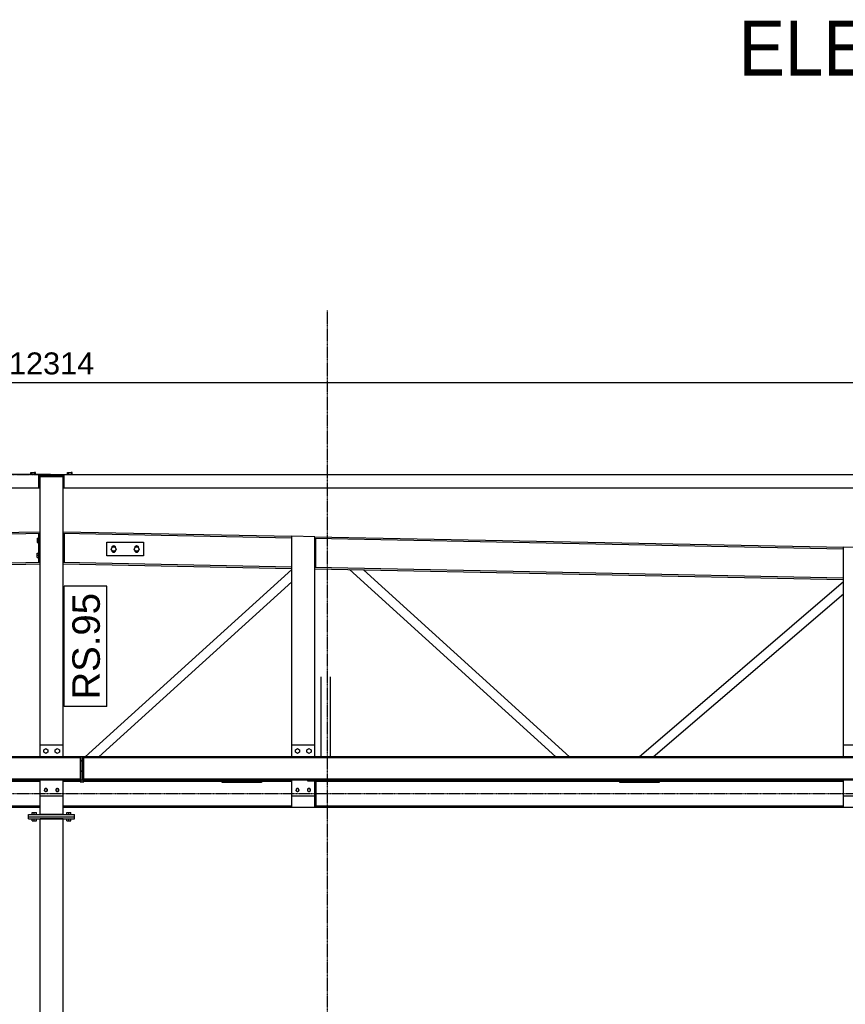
# Model space of a CAD drawing. Header units: millimetres. Extents: x -288865 to 11255, y 102926 to 380857.
# Tile 103 of 142: x -156401 to -152810, y 290745 to 295031. Entities that reach past the tile are written whole.
import ezdxf

# ---------------------------------------------------------------- set-up
doc = ezdxf.new("R2010")
doc.units = ezdxf.units.MM
doc.header["$MEASUREMENT"] = 0
doc.set_wipeout_variables(frame=1)
doc.linetypes.add('DXK_LINE_DOT3', pattern=[5.918699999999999, 2.979, -0.9799, 0.9799, -0.9799])
for name, color, linetype in [('TS_FORMATKA', 7, 'Continuous'), ('TS_INNE_OBIEKTY', 7, 'Continuous'), ('TS_LINIE_WIDOCZNE', 7, 'Continuous'), ('TS_OPISY', 7, 'Continuous'), ('TS_OPISY_LINIE', 7, 'Continuous'), ('TS_OPISY_RAMKA', 7, 'Continuous'), ('TS_WYMIARY', 7, 'Continuous'), ('TS_WYMIARY_TEKST', 7, 'Continuous'), ('TS_WYPELNIENIE', 7, 'Continuous')]:
    doc.layers.add(name, color=color, linetype=linetype)
doc.styles.add('ARIAL', font='arial.ttf')

# ---------------------------------------------------------------- blocks, each defined once
blk = doc.blocks.new('Part-65896048-1318 - 1293')
at = {"layer": 'TS_LINIE_WIDOCZNE', "color": 1, "linetype": 'Continuous'}
for p, q in [((57241.18471516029, 3264.699999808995), (57235.18471516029, 3264.699999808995)), ((57241.18471516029, 3157.702288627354), (57241.18471516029, 3264.699999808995)), ((57235.18471516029, 3157.702288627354), (57241.18471516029, 3157.702288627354))]:
    blk.add_line(p, q, dxfattribs=at)
blk = doc.blocks.new('Part-65896048-1323 - 1293')
at = {"layer": 'TS_LINIE_WIDOCZNE', "color": 1, "linetype": 'Continuous'}
for p, q in [((56330.72463698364, 4304.935663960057), (56490.72463698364, 4304.935663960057)), ((56330.72463698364, 4244.937952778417), (56330.72463698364, 4304.935663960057)), ((56490.72463698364, 4304.935663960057), (56490.72463698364, 4244.937952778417)), ((56490.72463698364, 4244.937952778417), (56330.72463698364, 4244.937952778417))]:
    blk.add_line(p, q, dxfattribs=at)
blk = doc.blocks.new('Bolt-65896048-1696 - 1293')
at = {"layer": 'TS_INNE_OBIEKTY', "color": 1, "linetype": 'Continuous'}
for centre, radius, start, end in [((57160.1864156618, 3225.999988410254), 6.999999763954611, 18.00000939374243, 198.0000093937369), ((57160.1864156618, 3225.999988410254), 6.99999976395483, 198.0000093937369, 18.00000939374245), ((57160.1864156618, 3225.999988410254), 5.999999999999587, 90.00000876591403, 270.0000087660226), ((57160.1864156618, 3225.999988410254), 5.999999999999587, 270.0000087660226, 90.00000876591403), ((57210.18641379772, 3225.999996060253), 6.99999976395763, 18.00000939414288, 198.0000093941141), ((57210.18641379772, 3225.999996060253), 6.999999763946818, 198.0000093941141, 18.0000093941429), ((57210.18641379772, 3225.999996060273), 6.000000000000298, 90.00000876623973, 270.0000087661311), ((57210.18641379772, 3225.999996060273), 6.000000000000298, 270.0000087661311, 90.00000876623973)]:
    blk.add_arc(centre, radius, start, end, dxfattribs=at)
blk = doc.blocks.new('Part-65896048-1330 - 1293')
at = {"layer": 'TS_LINIE_WIDOCZNE', "color": 1, "linetype": 'Continuous'}
for p, q in [((56833.21131790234, 3259.002742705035), (56833.21131790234, 3265.002742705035)), ((57003.21131790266, 3259.002742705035), (56833.21131790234, 3259.002742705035)), ((57003.09532544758, 3265.002742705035), (57003.21131790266, 3265.002742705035)), ((57003.21131790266, 3265.002742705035), (57003.21131790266, 3259.002742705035))]:
    blk.add_line(p, q, dxfattribs=at)
blk = doc.blocks.new('Part-65896048-1341 - 1293')
at = {"layer": 'TS_LINIE_WIDOCZNE', "color": 1, "linetype": 'Continuous'}
for p, q in [((56035.18467556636, 4341.49466096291), (56040.49532443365, 4341.49466096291)), ((56035.18467556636, 4217.496949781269), (56035.18467556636, 4341.49466096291)), ((56040.49532443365, 4217.496949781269), (56035.18467556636, 4217.496949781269))]:
    blk.add_line(p, q, dxfattribs=at)
blk = doc.blocks.new('Part-65896048-1343 - 1293')
at = {"layer": 'TS_LINIE_WIDOCZNE', "color": 1, "linetype": 'Continuous'}
for p, q in [((58563.03131790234, 3259.002742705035), (58563.03131790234, 3265.002742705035)), ((58733.03131790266, 3259.002742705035), (58563.03131790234, 3259.002742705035)), ((58732.91532544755, 3265.002742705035), (58733.03131790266, 3265.002742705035)), ((58733.03131790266, 3265.002742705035), (58733.03131790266, 3259.002742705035))]:
    blk.add_line(p, q, dxfattribs=at)
blk = doc.blocks.new('Part-65896048-1577 - 1293')
at = {"layer": 'TS_LINIE_WIDOCZNE', "color": 1, "linetype": 'Continuous'}
for p, q in [((57205.84532558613, 3265.016295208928), (57205.84532558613, 3271)), ((57375.84532558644, 3265.016295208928), (57205.84532558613, 3265.016295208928)), ((57375.84532558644, 3271), (57375.84532558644, 3265.016295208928))]:
    blk.add_line(p, q, dxfattribs=at)
blk = doc.blocks.new('Part-65896048-1372 - 1293')
at = {"layer": 'TS_WYPELNIENIE', "linetype": 'Continuous'}
h = blk.add_hatch(dxfattribs=at)
h.set_pattern_fill('', color=256, scale=10, style=0, pattern_type=0)
h.set_pattern_definition([(45, (56231.49534744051, 3371), (-22.45064030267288, 22.45064030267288), [])])
h.paths.add_polyline_path([(62010.49521911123, 3371), (56231.49534744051, 3371), (56231.49534744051, 3367), (62010.49521911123, 3367)])
h = blk.add_hatch(dxfattribs=at)
h.set_pattern_fill('', color=256, scale=10, style=0, pattern_type=0)
h.set_pattern_definition([(45, (56231.49534744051, 3275), (-22.45064030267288, 22.45064030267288), [])])
h.paths.add_polyline_path([(62010.49521911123, 3275), (56231.49534744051, 3275), (56231.49534744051, 3271), (62010.49521911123, 3271)])
at = {"layer": 'TS_INNE_OBIEKTY', "color": 1, "linetype": 'Continuous'}
for p, q in [((62010.49521911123, 3371), (56231.49534744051, 3371)), ((56231.49534744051, 3371), (56231.49534744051, 3367)), ((56231.49534744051, 3367), (62010.49521911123, 3367)), ((62010.49521911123, 3367), (62010.49521911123, 3371)), ((56231.49534744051, 3275), (62010.49521911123, 3275)), ((56231.49534744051, 3275), (56231.49534744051, 3271)), ((56231.49534744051, 3271), (62010.49521911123, 3271)), ((62010.49521911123, 3275), (62010.49521911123, 3271))]:
    blk.add_line(p, q, dxfattribs=at)
at = {"layer": 'TS_LINIE_WIDOCZNE', "color": 1, "linetype": 'Continuous'}
for p, q in [((56231.49534744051, 3371), (56231.49518318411, 3371)), ((56231.49534744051, 3367), (56231.49520510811, 3367)), ((62010.49521911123, 3371), (62010.49505468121, 3371)), ((62010.49507660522, 3367), (62010.49507660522, 3275)), ((62010.49521911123, 3367), (62010.49507660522, 3367)), ((56231.49534744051, 3271), (56231.49518318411, 3271)), ((56231.49534744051, 3275), (56231.49520510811, 3275)), ((62010.49521911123, 3271), (62010.49505468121, 3271)), ((62010.49507660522, 3275), (62010.49521911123, 3275))]:
    blk.add_line(p, q, dxfattribs=at)
blk = doc.blocks.new('Part-65896048-1389 - 1293')
at = {"layer": 'TS_LINIE_WIDOCZNE', "color": 1, "linetype": 'Continuous'}
for p, q in [((56040.49532443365, 3371), (56040.49532443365, 4589.99999956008)), ((56140.49532443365, 4589.99999956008), (56040.49532443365, 4589.99999956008)), ((56140.49532443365, 3421.000000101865), (56140.49532443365, 4589.99999956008)), ((56040.49532443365, 3119.99999968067), (56040.49532443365, 3271)), ((56140.49532443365, 3119.99999968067), (56140.49532443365, 3200.999984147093)), ((56140.49532443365, 3119.99999968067), (56040.49532443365, 3119.99999968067))]:
    blk.add_line(p, q, dxfattribs=at)
blk = doc.blocks.new('Part-65896048-1390 - 1293')
at = {"layer": 'TS_LINIE_WIDOCZNE', "color": 1, "linetype": 'Continuous'}
for p, q in [((55990.49536405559, 3110.000000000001), (55990.49536405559, 3120.000000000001)), ((55990.49536405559, 3120.000000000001), (56190.49536405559, 3120.000000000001)), ((55990.49536405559, 3110.000000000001), (56190.49536405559, 3110.000000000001)), ((56190.49536405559, 3110.000000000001), (56190.49536405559, 3120.000000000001))]:
    blk.add_line(p, q, dxfattribs=at)
blk = doc.blocks.new('Part-65896048-1391 - 1293')
at = {"layer": 'TS_LINIE_WIDOCZNE', "color": 1, "linetype": 'Continuous'}
for p, q in [((55990.49536405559, 3100.000000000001), (55990.49536405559, 3110.000000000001)), ((55990.49536405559, 3110.000000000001), (56190.49536405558, 3110.000000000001)), ((55990.49536405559, 3100.000000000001), (56190.49536405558, 3100.000000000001)), ((56190.49536405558, 3100.000000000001), (56190.49536405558, 3110.000000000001))]:
    blk.add_line(p, q, dxfattribs=at)
blk = doc.blocks.new('Part-65896048-1397 - 1293')
at = {"layer": 'TS_LINIE_WIDOCZNE', "color": 1, "linetype": 'Continuous'}
for p, q in [((56040.49532443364, -29.99999999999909), (56040.49532443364, 3100.000000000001)), ((56140.49532443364, 3100.000000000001), (56040.49532443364, 3100.000000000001)), ((56140.49532443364, -29.99999999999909), (56140.49532443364, 3100.000000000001)), ((56140.49532443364, -29.99999999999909), (56040.49532443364, -29.99999999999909))]:
    blk.add_line(p, q, dxfattribs=at)
blk = doc.blocks.new('Part-65896048-1543 - 1293')
at = {"layer": 'TS_LINIE_WIDOCZNE', "color": 1, "linetype": 'Continuous'}
for p, q in [((58646.36663402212, 3371), (59535.18532443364, 4133.162027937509)), ((58707.81550782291, 3371), (59535.18532443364, 4080.469618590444))]:
    blk.add_line(p, q, dxfattribs=at)
blk = doc.blocks.new('Part-65896048-1416 - 1293')
at = {"layer": 'TS_LINIE_WIDOCZNE', "color": 1, "linetype": 'Continuous'}
for p, q in [((57240.50471516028, 4319.894660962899), (57235.18532443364, 4319.894660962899)), ((57240.50471516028, 4195.896949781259), (57240.50471516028, 4319.894660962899)), ((57235.18532443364, 4195.896949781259), (57240.50471516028, 4195.896949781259))]:
    blk.add_line(p, q, dxfattribs=at)
blk = doc.blocks.new('Part-65896048-1419 - 1293')
at = {"layer": 'TS_LINIE_WIDOCZNE', "color": 1, "linetype": 'Continuous'}
for p, q in [((56146.49532443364, 4341.494660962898), (56140.49532443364, 4341.494660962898)), ((56146.49532443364, 4217.496949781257), (56146.49532443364, 4341.494660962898)), ((56140.49532443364, 4217.496949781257), (56146.49532443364, 4217.496949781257))]:
    blk.add_line(p, q, dxfattribs=at)
blk = doc.blocks.new('Bolt-65896048-1637 - 1293')
at = {"layer": 'TS_INNE_OBIEKTY', "color": 1, "linetype": 'Continuous'}
for centre, radius, start, end in [((56065.62251937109, 3225.999995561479), 6.999999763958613, 17.99999191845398, 197.9999919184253), ((56065.62251937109, 3225.999995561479), 6.999999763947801, 197.9999919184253, 17.99999191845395), ((56065.62251937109, 3225.999995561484), 6.000000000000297, 89.99999129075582, 269.9999912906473), ((56065.62251937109, 3225.999995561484), 5.999999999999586, 269.9999912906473, 89.99999129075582), ((56115.62251750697, 3225.999987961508), 6.999999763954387, 17.99999191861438, 197.9999919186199), ((56115.62251750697, 3225.999987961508), 6.999999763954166, 197.9999919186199, 17.99999191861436), ((56115.62251750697, 3225.999987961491), 6.000000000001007, 89.99999129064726, 269.9999912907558), ((56115.62251750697, 3225.999987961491), 6.000000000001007, 269.9999912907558, 89.99999129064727)]:
    blk.add_arc(centre, radius, start, end, dxfattribs=at)
blk = doc.blocks.new('Part-65896048-1547 - 1293')
at = {"layer": 'TS_LINIE_WIDOCZNE', "color": 1, "linetype": 'Continuous'}
for p, q in [((56237.05001092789, 3371), (57135.18532443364, 4186.057796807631)), ((56296.57138380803, 3371), (57135.18532443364, 4132.042150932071))]:
    blk.add_line(p, q, dxfattribs=at)
blk = doc.blocks.new('Part-65896048-1432 - 1293')
at = {"layer": 'TS_LINIE_WIDOCZNE', "color": 1, "linetype": 'Continuous'}
for p, q in [((56040.62470094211, 3420.999999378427), (56040.62251647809, 3420.999999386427)), ((56040.62251647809, 3371), (56040.62251647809, 3420.999999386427)), ((56140.62251274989, 3421.000000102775), (56040.62251647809, 3420.999999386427)), ((56140.62469721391, 3421.000000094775), (56140.62251274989, 3421.000000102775)), ((56140.62251621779, 3371), (56140.62251274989, 3421.000000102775)), ((56040.62251647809, 3200.999999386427), (56040.62251647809, 3271)), ((56140.62252800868, 3200.999984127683), (56140.6225231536, 3271)), ((56040.62470094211, 3200.999999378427), (56040.62251647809, 3200.999999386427)), ((56040.62251647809, 3200.999999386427), (56140.62252800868, 3200.999984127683)), ((56140.62471247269, 3200.999984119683), (56140.62252800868, 3200.999984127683))]:
    blk.add_line(p, q, dxfattribs=at)
blk = doc.blocks.new('Part-65896048-1555 - 1293')
at = {"layer": 'TS_LINIE_WIDOCZNE', "color": 1, "linetype": 'Continuous'}
for p, q in [((58562.91532544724, 3265.000000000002), (58562.91532544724, 3271.000000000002)), ((58732.91532544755, 3265.000000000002), (58562.91532544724, 3265.000000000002)), ((58732.91532544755, 3271.000000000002), (58732.91532544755, 3265.000000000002))]:
    blk.add_line(p, q, dxfattribs=at)
blk = doc.blocks.new('Part-65896048-1477 - 1293')
at = {"layer": 'TS_LINIE_WIDOCZNE', "color": 1, "linetype": 'Continuous'}
for p, q in [((56035.77610673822, 4590.096223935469), (56145.27856447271, 4590.096223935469)), ((56085.83693208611, 4596.096223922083), (56095.21773912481, 4596.096223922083))]:
    blk.add_line(p, q, dxfattribs=at)
blk = doc.blocks.new('Part-65896048-1479 - 1293')
at = {"layer": 'TS_WYPELNIENIE', "linetype": 'Continuous'}
h = blk.add_hatch(dxfattribs=at)
h.set_pattern_fill('', color=256, scale=10, style=0, pattern_type=0)
h.set_pattern_definition([(45, (56215.50078932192, 3371.000000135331), (-22.45064030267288, 22.45064030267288), [])])
h.paths.add_polyline_path([(56223.50078962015, 3371.000000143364), (56215.50078932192, 3371.000000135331), (56215.50078942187, 3270.99999676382), (56223.50078972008, 3270.999996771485)])
at = {"layer": 'TS_INNE_OBIEKTY', "color": 1, "linetype": 'Continuous'}
for p, q in [((56223.50078962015, 3371.000000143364), (56215.50078932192, 3371.000000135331)), ((56215.50078932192, 3371.000000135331), (56215.50078942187, 3270.99999676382)), ((56223.50078972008, 3270.999996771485), (56223.50078962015, 3371.000000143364)), ((56215.50078942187, 3270.99999676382), (56223.50078972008, 3270.999996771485))]:
    blk.add_line(p, q, dxfattribs=at)
blk = doc.blocks.new('Part-65896048-1480 - 1293')
at = {"layer": 'TS_WYPELNIENIE', "linetype": 'Continuous'}
h = blk.add_hatch(dxfattribs=at)
h.set_pattern_fill('', color=256, scale=10, style=0, pattern_type=0)
h.set_pattern_definition([(45, (56223.50078962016, 3371.000000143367), (-22.45064030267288, 22.45064030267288), [])])
h.paths.add_polyline_path([(56231.50078991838, 3371.000000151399), (56223.50078962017, 3371.000000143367), (56223.50078972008, 3270.999996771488), (56231.50079001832, 3270.999996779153)])
at = {"layer": 'TS_INNE_OBIEKTY', "color": 1, "linetype": 'Continuous'}
for p, q in [((56231.50078991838, 3371.000000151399), (56223.50078962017, 3371.000000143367)), ((56223.50078962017, 3371.000000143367), (56223.50078972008, 3270.999996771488)), ((56231.50079001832, 3270.999996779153), (56231.50078991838, 3371.000000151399)), ((56223.50078972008, 3270.999996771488), (56231.50079001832, 3270.999996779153))]:
    blk.add_line(p, q, dxfattribs=at)
blk = doc.blocks.new('Part-65896048-1481 - 1293')
at = {"layer": 'TS_LINIE_WIDOCZNE', "color": 1, "linetype": 'Continuous'}
for p, q in [((56215.52634831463, 3270.999996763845), (56215.5263483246, 3260.998787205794)), ((56215.5263483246, 3260.998787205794), (56223.52634802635, 3260.998786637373)), ((56223.52634802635, 3260.998786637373), (56223.52634801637, 3270.999996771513))]:
    blk.add_line(p, q, dxfattribs=at)
blk = doc.blocks.new('Part-65896048-1482 - 1293')
at = {"layer": 'TS_LINIE_WIDOCZNE', "color": 1, "linetype": 'Continuous'}
for p, q in [((56223.52634802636, 3260.998787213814), (56223.52634801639, 3270.999996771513)), ((56223.52634802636, 3260.998787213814), (56231.52634772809, 3260.998786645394)), ((56231.52634772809, 3260.998786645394), (56231.52634771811, 3271)), ((56231.52634772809, 3261.002599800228), (56231.57003701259, 3261.002599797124)), ((56231.52634772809, 3260.998786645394), (56231.57003701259, 3261.002599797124)), ((56231.57003701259, 3261.002599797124), (56231.5700370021, 3271))]:
    blk.add_line(p, q, dxfattribs=at)
blk = doc.blocks.new('Part-65896048-1487 - 1293')
at = {"layer": 'TS_WYPELNIENIE', "linetype": 'Continuous'}
h = blk.add_hatch(dxfattribs=at)
h.set_pattern_fill('', color=256, scale=10, style=0, pattern_type=0)
h.set_pattern_definition([(45, (50170.4954873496, 3371), (-22.45064030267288, 22.45064030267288), [])])
h.paths.add_polyline_path([(56215.50886703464, 3371), (50170.4954873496, 3371), (50170.4954873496, 3367), (56215.50886703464, 3367)])
h = blk.add_hatch(dxfattribs=at)
h.set_pattern_fill('', color=256, scale=10, style=0, pattern_type=0)
h.set_pattern_definition([(45, (50170.4954873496, 3275), (-22.45064030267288, 22.45064030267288), [])])
h.paths.add_polyline_path([(56215.50886703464, 3275), (50170.4954873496, 3275), (50170.4954873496, 3271), (56215.50886703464, 3271)])
at = {"layer": 'TS_INNE_OBIEKTY', "color": 1, "linetype": 'Continuous'}
for p, q in [((56215.50886703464, 3371), (50170.4954873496, 3371)), ((50170.4954873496, 3371), (50170.4954873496, 3367)), ((50170.4954873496, 3367), (56215.50886703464, 3367)), ((56215.50886703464, 3367), (56215.50886703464, 3371)), ((50170.4954873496, 3275), (56215.50886703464, 3275)), ((50170.4954873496, 3275), (50170.4954873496, 3271)), ((50170.4954873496, 3271), (56215.50886703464, 3271)), ((56215.50886703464, 3275), (56215.50886703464, 3271))]:
    blk.add_line(p, q, dxfattribs=at)
at = {"layer": 'TS_LINIE_WIDOCZNE', "color": 1, "linetype": 'Continuous'}
for p, q in [((50170.4954873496, 3371), (50170.49533045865, 3371)), ((50170.49535141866, 3275), (50170.49535141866, 3367)), ((50170.49535141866, 3367), (50170.4954873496, 3367)), ((56215.50886703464, 3371), (56215.50870997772, 3371)), ((56215.50886703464, 3367), (56215.5087309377, 3367)), ((50170.4954873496, 3271), (50170.49533045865, 3271)), ((50170.4954873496, 3275), (50170.49535141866, 3275)), ((56215.50886703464, 3271), (56215.50870997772, 3271)), ((56215.50886703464, 3275), (56215.5087309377, 3275))]:
    blk.add_line(p, q, dxfattribs=at)
blk = doc.blocks.new('Part-65896048-1489 - 1293')
at = {"layer": 'TS_LINIE_WIDOCZNE', "color": 1, "linetype": 'Continuous'}
for p, q in [((51345.50078402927, 4600), (50162.55614805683, 4600)), ((50162.55614805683, 4600), (50162.55614805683, 4540)), ((51235.50078402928, 4540), (51235.50078402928, 4600)), ((51235.50078402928, 4596), (51345.50078402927, 4596)), ((56085.83693208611, 4600), (51345.50078402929, 4600)), ((51345.50078402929, 4540), (51345.50078402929, 4600)), ((56035.77610673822, 4540), (56035.77610673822, 4600)), ((56035.77610673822, 4596), (56085.83693208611, 4596)), ((56085.83693208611, 4596), (56085.83693208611, 4600)), ((56085.83693208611, 4589.99999956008), (56085.83693208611, 4590.096223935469)), ((51240.50467556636, 4540), (50162.55614805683, 4540)), ((56040.49532443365, 4540), (51340.50467556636, 4540))]:
    blk.add_line(p, q, dxfattribs=at)
blk = doc.blocks.new('Part-65896048-1490 - 1293')
at = {"layer": 'TS_LINIE_WIDOCZNE', "color": 1, "linetype": 'Continuous'}
for p, q in [((56095.21773912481, 4600), (60835.55388718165, 4600)), ((56095.21773912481, 4600), (56095.21773912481, 4596)), ((56095.21773912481, 4596), (56145.27856447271, 4596)), ((56095.21773912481, 4589.99999956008), (56095.21773912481, 4590.096223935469)), ((56145.27856447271, 4540), (56145.27856447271, 4600)), ((60835.55388718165, 4600), (62018.4985231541, 4600)), ((60835.55388718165, 4540), (60835.55388718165, 4600)), ((60835.55388718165, 4596), (60945.55388718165, 4596)), ((60945.55388718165, 4540), (60945.55388718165, 4600)), ((62018.4985231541, 4540), (62018.4985231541, 4600)), ((60840.49532443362, 4540), (56140.49532443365, 4540)), ((62018.4985231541, 4540), (60940.49532443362, 4540))]:
    blk.add_line(p, q, dxfattribs=at)
blk = doc.blocks.new('Bolt-65896048-1611 - 1293')
at = {"layer": 'TS_INNE_OBIEKTY', "color": 1, "linetype": 'Continuous'}
for p, q in [((56006.49536405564, 3120.000000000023), (56006.49536405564, 3127.920000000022)), ((56006.49536405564, 3127.920000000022), (56024.49536405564, 3127.920000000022)), ((56006.49536405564, 3092.080000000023), (56006.49536405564, 3100.000000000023)), ((56006.49536405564, 3092.080000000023), (56024.49536405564, 3092.080000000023)), ((56015.49536405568, 3120.000000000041), (56015.49536405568, 3127.920000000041)), ((56015.49536405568, 3092.080000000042), (56015.49536405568, 3100.000000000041)), ((56024.49536405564, 3120.000000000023), (56024.49536405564, 3127.920000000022)), ((56024.49536405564, 3092.080000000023), (56024.49536405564, 3100.000000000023)), ((56156.49536405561, 3120), (56156.49536405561, 3127.92)), ((56156.49536405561, 3127.92), (56174.49536405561, 3127.92)), ((56156.49536405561, 3092.08), (56156.49536405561, 3100)), ((56156.49536405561, 3092.08), (56174.49536405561, 3092.08)), ((56165.49536405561, 3120), (56165.49536405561, 3127.92)), ((56165.49536405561, 3092.08), (56165.49536405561, 3100)), ((56174.49536405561, 3120), (56174.49536405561, 3127.92)), ((56174.49536405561, 3092.08), (56174.49536405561, 3100))]:
    blk.add_line(p, q, dxfattribs=at)
blk = doc.blocks.new('Part-65896048-1503 - 1293')
at = {"layer": 'TS_LINIE_WIDOCZNE', "color": 1, "linetype": 'Continuous'}
for p, q in [((57135.18642039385, 3421.000000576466), (57135.18423592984, 3421.000000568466)), ((57135.18641692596, 3371), (57135.18642039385, 3421.000000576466)), ((57235.18641666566, 3420.999999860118), (57135.18642039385, 3421.000000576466)), ((57235.18641666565, 3371), (57235.18641666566, 3420.999999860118)), ((57135.18640513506, 3200.999984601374), (57135.18640999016, 3271)), ((57235.18641666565, 3200.999999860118), (57235.18641666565, 3265.016295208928)), ((57135.18422067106, 3200.999984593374), (57235.18641666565, 3200.999999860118))]:
    blk.add_line(p, q, dxfattribs=at)
blk = doc.blocks.new('Part-65896048-1510 - 1293')
at = {"layer": 'TS_LINIE_WIDOCZNE', "color": 1, "linetype": 'Continuous'}
for p, q in [((56833.09532544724, 3265.000000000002), (56833.09532544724, 3271.000000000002)), ((57003.09532544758, 3265.000000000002), (56833.09532544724, 3265.000000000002)), ((57003.09532544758, 3271.000000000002), (57003.09532544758, 3265.000000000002))]:
    blk.add_line(p, q, dxfattribs=at)
blk = doc.blocks.new('Part-65896048-1605 - 1293')
at = {"layer": 'TS_LINIE_WIDOCZNE', "color": 1, "linetype": 'Continuous'}
for p, q in [((59635.18532443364, 4280.461090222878), (59535.18532443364, 4282.461090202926)), ((59535.18532443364, 3421.000000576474), (59535.18532443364, 4282.461090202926)), ((59635.18532443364, 3420.999999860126), (59635.18532443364, 4280.461090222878)), ((59535.18532443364, 3150.99999968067), (59535.18532443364, 3200.999984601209)), ((59635.18532443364, 3150.99999968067), (59635.18532443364, 3200.999999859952)), ((59535.18532443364, 3150.99999968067), (59635.18532443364, 3150.99999968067))]:
    blk.add_line(p, q, dxfattribs=at)
blk = doc.blocks.new('Part-65896048-1531 - 1293')
at = {"layer": 'TS_LINIE_WIDOCZNE', "color": 1, "linetype": 'Continuous'}
for p, q in [((55046.49466435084, 3264.699999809), (56040.49532443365, 3264.699999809)), ((56140.6235971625, 3264.699999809), (56215.52634832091, 3264.699999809)), ((56231.52634772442, 3264.699999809), (56833.21131790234, 3264.699999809)), ((57003.21131790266, 3264.699999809), (57135.18640955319, 3264.699999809)), ((57241.18471516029, 3264.699999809), (58563.03131790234, 3264.699999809)), ((58733.03131790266, 3264.699999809), (59535.18640955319, 3264.699999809)), ((55046.49467498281, 3157.300000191), (56040.49532443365, 3157.300000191)), ((55046.49467560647, 3151), (56040.49532443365, 3151)), ((56140.62360643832, 3157.300000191), (57135.18532443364, 3157.300000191)), ((56140.62360698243, 3151), (57135.18532443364, 3151)), ((57235.18533586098, 3157.300000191), (59535.18532443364, 3157.300000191)), ((57235.18533592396, 3151), (59535.18532443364, 3151))]:
    blk.add_line(p, q, dxfattribs=at)
blk = doc.blocks.new('Part-65896048-1532 - 1293')
at = {"layer": 'TS_LINIE_WIDOCZNE', "color": 1, "linetype": 'Continuous'}
for p, q in [((56140.49532443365, 4350.362888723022), (57135.18532443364, 4330.469088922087)), ((56140.49532443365, 4343.461508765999), (57135.18532443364, 4323.567708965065)), ((57235.18532443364, 4328.469088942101), (59535.18532443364, 4282.469089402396)), ((57235.18532443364, 4321.567708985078), (59535.18532443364, 4275.567709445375)), ((59635.18532443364, 4280.46908942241), (60840.49532443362, 4256.362889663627)), ((59635.18532443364, 4273.567709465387), (60840.49532443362, 4249.461509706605)), ((60940.49532443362, 4254.362889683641), (62102.49852315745, 4231.122825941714)), ((60940.49532443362, 4247.461509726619), (62102.49852315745, 4224.221445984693)), ((56140.49532443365, 4217.236271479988), (57135.18532443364, 4197.342471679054)), ((56140.49532443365, 4210.334891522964), (57135.18532443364, 4190.441091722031)), ((57235.18532443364, 4195.342471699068), (59535.18532443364, 4149.342472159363)), ((57235.18532443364, 4188.441091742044), (59535.18532443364, 4142.44109220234)), ((59635.18532443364, 4147.342472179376), (60840.49532443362, 4123.236272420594)), ((59635.18532443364, 4140.441092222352), (60840.49532443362, 4116.334892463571)), ((60940.49532443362, 4121.236272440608), (62102.49852315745, 4097.99620869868)), ((60940.49532443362, 4114.334892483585), (62102.49852315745, 4091.094828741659))]:
    blk.add_line(p, q, dxfattribs=at)
for centre, radius, start, end in [((62091.49231166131, 4213.120139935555), 5.999999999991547, 134.9999999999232, 314.9999999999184), ((62091.49231166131, 4213.120139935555), 5.999999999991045, 314.9999999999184, 134.9999999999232), ((62091.49231166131, 4109.120139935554), 5.999999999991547, 314.9999999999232, 134.9999999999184), ((62091.49231166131, 4109.120139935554), 5.999999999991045, 134.9999999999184, 314.9999999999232)]:
    blk.add_arc(centre, radius, start, end, dxfattribs=at)
blk = doc.blocks.new('Part-65896048-1533 - 1293')
at = {"layer": 'TS_LINIE_WIDOCZNE', "color": 1, "linetype": 'Continuous'}
for p, q in [((52646.49467556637, 4282.482876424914), (54946.49467556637, 4328.482875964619)), ((55046.49467556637, 4330.482875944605), (56040.49532443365, 4350.362888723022)), ((55046.49467556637, 4323.581495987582), (56040.49532443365, 4343.461508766)), ((52646.49467556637, 4275.581496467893), (54946.49467556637, 4321.581496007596)), ((50078.49212574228, 4231.122825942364), (51240.50467556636, 4254.363076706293)), ((50078.49212574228, 4224.221445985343), (51240.50467556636, 4247.461696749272)), ((51340.50467556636, 4256.36307668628), (52546.49467556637, 4280.482876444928)), ((51340.50467556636, 4249.46169672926), (52546.49467556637, 4273.581496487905)), ((55046.49467556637, 4197.356258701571), (56040.49532443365, 4217.236271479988)), ((55046.49467556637, 4190.454878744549), (56040.49532443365, 4210.334891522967)), ((52646.49467556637, 4149.35625918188), (54946.49467556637, 4195.356258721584)), ((52646.49467556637, 4142.454879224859), (54946.49467556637, 4188.454878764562)), ((50078.49212574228, 4097.99620869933), (51240.50467556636, 4121.236459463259)), ((50078.49212574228, 4091.094828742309), (51240.50467556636, 4114.335079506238)), ((51340.50467556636, 4123.236459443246), (52546.49467556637, 4147.356259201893)), ((51340.50467556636, 4116.335079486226), (52546.49467556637, 4140.454879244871))]:
    blk.add_line(p, q, dxfattribs=at)
for centre, radius, start, end in [((50089.50231166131, 4213.120139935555), 5.999999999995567, 135, 314.9999999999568), ((50089.50231166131, 4213.120139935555), 5.999999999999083, 314.9999999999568, 134.9999999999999), ((50089.50231166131, 4109.120139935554), 5.999999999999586, 314.9999999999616, 134.9999999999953), ((50089.50231166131, 4109.120139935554), 5.999999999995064, 134.9999999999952, 314.9999999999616)]:
    blk.add_arc(centre, radius, start, end, dxfattribs=at)
blk = doc.blocks.new('Part-65896048-1546 - 1293')
at = {"layer": 'TS_LINIE_WIDOCZNE', "color": 1, "linetype": 'Continuous'}
for p, q in [((57387.01787716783, 4185.404440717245), (58284.43323905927, 3371)), ((57447.8805767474, 4184.187186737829), (58343.95461193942, 3371))]:
    blk.add_line(p, q, dxfattribs=at)
blk = doc.blocks.new('Part-65896048-1550 - 1293')
at = {"layer": 'TS_LINIE_WIDOCZNE', "color": 1, "linetype": 'Continuous'}
for p, q in [((56140.62360870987, 3130.998881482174), (56140.62360266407, 3200.999984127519)), ((56140.49532443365, 3130.998881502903), (56140.62360870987, 3130.998881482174)), ((56140.62579317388, 3130.998881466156), (56140.62360870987, 3130.998881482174))]:
    blk.add_line(p, q, dxfattribs=at)
blk = doc.blocks.new('Part-65896048-1570 - 1293')
at = {"layer": 'TS_LINIE_WIDOCZNE', "color": 1, "linetype": 'Continuous'}
for p, q in [((57263.80224820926, 3371), (57263.80224820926, 3719.087917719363)), ((57303.80224820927, 3371), (57303.80224820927, 3719.087917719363))]:
    blk.add_line(p, q, dxfattribs=at)
blk = doc.blocks.new('Part-65896048-1604 - 1293')
at = {"layer": 'TS_LINIE_WIDOCZNE', "color": 1, "linetype": 'Continuous'}
for p, q in [((59535.18642039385, 3421.000000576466), (59535.18423592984, 3421.000000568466)), ((59535.18641692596, 3371), (59535.18642039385, 3421.000000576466)), ((59635.18641666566, 3420.999999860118), (59535.18642039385, 3421.000000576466)), ((59635.18641666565, 3371), (59635.18641666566, 3420.999999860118)), ((59535.18640513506, 3200.999984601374), (59535.18640999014, 3271)), ((59635.18641666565, 3200.999999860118), (59635.18641666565, 3265.016295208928)), ((59535.18422067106, 3200.999984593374), (59635.18641666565, 3200.999999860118))]:
    blk.add_line(p, q, dxfattribs=at)
blk = doc.blocks.new('Part-65896048-1606 - 1293')
at = {"layer": 'TS_LINIE_WIDOCZNE', "color": 1, "linetype": 'Continuous'}
for p, q in [((57235.18532443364, 4328.461089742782), (57135.18532443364, 4330.461089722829)), ((57135.18532443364, 3421.000000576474), (57135.18532443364, 4330.461089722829)), ((57235.18532443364, 3420.999999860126), (57235.18532443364, 4328.461089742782)), ((57135.18532443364, 3150.99999968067), (57135.18532443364, 3200.999984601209)), ((57235.18532443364, 3150.99999968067), (57235.18532443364, 3200.999999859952)), ((57135.18532443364, 3150.99999968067), (57235.18532443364, 3150.99999968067))]:
    blk.add_line(p, q, dxfattribs=at)
blk = doc.blocks.new('Bolt-65896048-1636 - 1293')
at = {"layer": 'TS_INNE_OBIEKTY', "color": 1, "linetype": 'Continuous'}
for p, q in [((56056.62035340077, 3401.196151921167), (56065.62035302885, 3406.392304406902)), ((56056.62035347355, 3390.803847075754), (56056.62035340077, 3401.196151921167)), ((56065.6203531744, 3385.607694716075), (56056.62035347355, 3390.803847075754)), ((56065.62035302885, 3406.392304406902), (56074.62035272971, 3401.196152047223)), ((56074.62035280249, 3390.80384720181), (56065.6203531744, 3385.607694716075)), ((56074.62035272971, 3401.196152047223), (56074.62035280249, 3390.80384720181)), ((56106.62035153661, 3401.196152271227), (56115.6203511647, 3406.392304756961)), ((56106.6203516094, 3390.803847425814), (56106.62035153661, 3401.196152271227)), ((56115.62035131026, 3385.607695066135), (56106.6203516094, 3390.803847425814)), ((56115.6203511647, 3406.392304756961), (56124.62035086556, 3401.196152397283)), ((56124.62035093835, 3390.80384755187), (56115.62035131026, 3385.607695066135)), ((56124.62035086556, 3401.196152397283), (56124.62035093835, 3390.80384755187))]:
    blk.add_line(p, q, dxfattribs=at)
blk = doc.blocks.new('Bolt-65896048-1673 - 1293')
at = {"layer": 'TS_INNE_OBIEKTY', "color": 1, "linetype": 'Continuous'}
for p, q in [((56000.10302838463, 4607.915992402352), (56005.29918080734, 4607.915391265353)), ((56000.10302838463, 4599.995992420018), (56000.10302838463, 4607.915992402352)), ((56005.29918080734, 4607.915391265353), (56015.69148565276, 4607.915391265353)), ((56005.29918080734, 4599.99539128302), (56005.29918080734, 4607.915391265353)), ((56020.88763807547, 4607.915992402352), (56015.69148565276, 4607.915391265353)), ((56015.69148565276, 4607.915391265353), (56015.69148565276, 4599.99539128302)), ((56020.88763807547, 4599.995992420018), (56020.88763807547, 4607.915992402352))]:
    blk.add_line(p, q, dxfattribs=at)
blk = doc.blocks.new('Bolt-65896048-1675 - 1293')
at = {"layer": 'TS_INNE_OBIEKTY', "color": 1, "linetype": 'Continuous'}
for p, q in [((56160.10302838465, 4607.915992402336), (56165.29918080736, 4607.915391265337)), ((56160.10302838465, 4599.995992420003), (56160.10302838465, 4607.915992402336)), ((56165.29918080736, 4607.915391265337), (56175.69148565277, 4607.915391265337)), ((56165.29918080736, 4599.995391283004), (56165.29918080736, 4607.915391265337)), ((56180.88763807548, 4607.915992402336), (56175.69148565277, 4607.915391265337)), ((56175.69148565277, 4607.915391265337), (56175.69148565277, 4599.995391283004)), ((56180.88763807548, 4599.995992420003), (56180.88763807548, 4607.915992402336))]:
    blk.add_line(p, q, dxfattribs=at)
blk = doc.blocks.new('Bolt-65896048-1681 - 1293')
at = {"layer": 'TS_INNE_OBIEKTY', "color": 1, "linetype": 'Continuous'}
for p, q in [((56353.72463698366, 4282.935663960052), (56354.25748025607, 4285.614447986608)), ((56354.25748025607, 4285.614447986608), (56355.77488951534, 4287.885411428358)), ((56355.77488951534, 4287.885411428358), (56358.04585295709, 4289.402820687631)), ((56358.04585295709, 4289.402820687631), (56360.72463698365, 4289.935663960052)), ((56360.72463698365, 4289.935663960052), (56363.40342101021, 4289.402820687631)), ((56363.40342101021, 4289.402820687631), (56365.67438445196, 4287.885411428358)), ((56365.67438445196, 4287.885411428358), (56367.19179371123, 4285.614447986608)), ((56367.19179371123, 4285.614447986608), (56367.72463698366, 4282.935663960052)), ((56453.72463698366, 4282.935663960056), (56454.25748025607, 4285.614447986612)), ((56454.25748025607, 4285.614447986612), (56455.77488951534, 4287.885411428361)), ((56455.77488951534, 4287.885411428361), (56458.04585295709, 4289.402820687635)), ((56458.04585295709, 4289.402820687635), (56460.72463698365, 4289.935663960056)), ((56460.72463698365, 4289.935663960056), (56463.40342101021, 4289.402820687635)), ((56463.40342101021, 4289.402820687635), (56465.67438445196, 4287.885411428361)), ((56465.67438445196, 4287.885411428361), (56467.19179371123, 4285.614447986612)), ((56467.19179371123, 4285.614447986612), (56467.72463698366, 4282.935663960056)), ((56350.33233213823, 4274.935663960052), (56355.52848456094, 4283.935663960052)), ((56355.52848456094, 4265.935663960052), (56350.33233213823, 4274.935663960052)), ((56353.72463698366, 4280.811308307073), (56353.72463698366, 4282.935663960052)), ((56353.72463698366, 4266.935663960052), (56353.72463698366, 4269.060019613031)), ((56354.25748025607, 4264.256879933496), (56353.72463698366, 4266.935663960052)), ((56355.77488951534, 4261.985916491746), (56354.25748025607, 4264.256879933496)), ((56355.52848456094, 4283.935663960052), (56365.92078940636, 4283.935663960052)), ((56365.92078940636, 4265.935663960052), (56355.52848456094, 4265.935663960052)), ((56358.04585295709, 4260.468507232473), (56355.77488951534, 4261.985916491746)), ((56360.72463698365, 4259.935663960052), (56358.04585295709, 4260.468507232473)), ((56363.40342101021, 4260.468507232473), (56360.72463698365, 4259.935663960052)), ((56365.67438445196, 4261.985916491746), (56363.40342101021, 4260.468507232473)), ((56367.19179371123, 4264.256879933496), (56365.67438445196, 4261.985916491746)), ((56365.92078940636, 4283.935663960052), (56371.11694182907, 4274.935663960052)), ((56371.11694182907, 4274.935663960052), (56365.92078940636, 4265.935663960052)), ((56367.72463698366, 4266.935663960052), (56367.19179371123, 4264.256879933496)), ((56367.72463698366, 4282.935663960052), (56367.72463698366, 4280.811308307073)), ((56367.72463698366, 4269.060019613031), (56367.72463698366, 4266.935663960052)), ((56450.33233213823, 4274.935663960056), (56455.52848456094, 4283.935663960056)), ((56455.52848456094, 4265.935663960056), (56450.33233213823, 4274.935663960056)), ((56453.72463698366, 4280.811308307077), (56453.72463698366, 4282.935663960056)), ((56453.72463698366, 4266.935663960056), (56453.72463698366, 4269.060019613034)), ((56454.25748025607, 4264.256879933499), (56453.72463698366, 4266.935663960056)), ((56455.77488951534, 4261.98591649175), (56454.25748025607, 4264.256879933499)), ((56455.52848456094, 4283.935663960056), (56465.92078940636, 4283.935663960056)), ((56465.92078940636, 4265.935663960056), (56455.52848456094, 4265.935663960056)), ((56458.04585295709, 4260.468507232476), (56455.77488951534, 4261.98591649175)), ((56460.72463698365, 4259.935663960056), (56458.04585295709, 4260.468507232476)), ((56463.40342101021, 4260.468507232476), (56460.72463698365, 4259.935663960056)), ((56465.67438445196, 4261.98591649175), (56463.40342101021, 4260.468507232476)), ((56467.19179371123, 4264.256879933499), (56465.67438445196, 4261.98591649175)), ((56465.92078940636, 4283.935663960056), (56471.11694182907, 4274.935663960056)), ((56471.11694182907, 4274.935663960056), (56465.92078940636, 4265.935663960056)), ((56467.72463698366, 4266.935663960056), (56467.19179371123, 4264.256879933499)), ((56467.72463698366, 4282.935663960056), (56467.72463698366, 4280.811308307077)), ((56467.72463698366, 4269.060019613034), (56467.72463698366, 4266.935663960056))]:
    blk.add_line(p, q, dxfattribs=at)
blk = doc.blocks.new('Bolt-65896048-1695 - 1293')
at = {"layer": 'TS_INNE_OBIEKTY', "color": 1, "linetype": 'Continuous'}
for p, q in [((57151.18858227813, 3401.196152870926), (57160.18858197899, 3406.392305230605)), ((57151.18858220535, 3390.803848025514), (57151.18858227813, 3401.196152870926)), ((57160.18858183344, 3385.607695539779), (57151.18858220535, 3390.803848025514)), ((57160.18858197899, 3406.392305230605), (57169.18858160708, 3401.19615274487)), ((57169.1885815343, 3390.803847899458), (57160.18858183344, 3385.607695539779)), ((57169.18858160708, 3401.19615274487), (57169.1885815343, 3390.803847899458)), ((57201.18858041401, 3401.196152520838), (57210.18858011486, 3406.392304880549)), ((57201.18858034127, 3390.803847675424), (57201.18858041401, 3401.196152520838)), ((57210.18857996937, 3385.607695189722), (57201.18858034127, 3390.803847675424)), ((57210.18858011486, 3406.392304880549), (57219.18857974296, 3401.196152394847)), ((57219.18857967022, 3390.803847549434), (57210.18857996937, 3385.607695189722)), ((57219.18857974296, 3401.196152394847), (57219.18857967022, 3390.803847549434))]:
    blk.add_line(p, q, dxfattribs=at)
blk = doc.blocks.new('Bolt-65896048-1716 - 1293')
at = {"layer": 'TS_INNE_OBIEKTY', "color": 1, "linetype": 'Continuous'}
for p, q in [((56027.26467556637, 4321.494660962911), (56035.18467556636, 4321.494660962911)), ((56027.26467556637, 4321.494660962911), (56027.26467556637, 4303.494660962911)), ((56027.26467556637, 4312.494660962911), (56035.18467556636, 4312.494660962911)), ((56027.26467556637, 4303.494660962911), (56035.18467556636, 4303.494660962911)), ((56027.26467556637, 4256.494660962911), (56035.18467556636, 4256.494660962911)), ((56027.26467556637, 4238.494660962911), (56027.26467556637, 4256.494660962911)), ((56027.26467556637, 4247.494660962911), (56035.18467556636, 4247.494660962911)), ((56027.26467556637, 4238.494660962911), (56035.18467556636, 4238.494660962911))]:
    blk.add_line(p, q, dxfattribs=at)
blk = doc.blocks.new('GridLine-65896048-1903 - 1293')
at = {"layer": 'TS_INNE_OBIEKTY', "color": 4, "linetype": 'DXK_LINE_DOT3'}
blk.add_line((57290.16, -2004), (57290.16, 5313.70146508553), dxfattribs=at)
blk = doc.blocks.new('GridLine-65896048-1909 - 1293')
at = {"layer": 'TS_INNE_OBIEKTY', "color": 4, "linetype": 'DXK_LINE_DOT3'}
blk.add_line((48590.16, 3211), (63724.995, 3211), dxfattribs=at)
blk = doc.blocks.new('GridLine-65896048-1910 - 1293')
at = {"layer": 'TS_INNE_OBIEKTY', "color": 4, "linetype": 'DXK_LINE_DOT3'}
blk.add_line((48590.16, 4600), (63724.995, 4600), dxfattribs=at)
blk = doc.blocks.new('StraightDimension-65896048-3737 - 1293')
at = {"layer": 'TS_WYMIARY', "color": 174, "linetype": 'Continuous'}
blk.add_line((49933.49701778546, 4999.999999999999), (62247.49532342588, 4999.999999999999), dxfattribs=at)
at = {"color": 0}
blk.add_wipeout([(56295.798904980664, 5014.999999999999), (56295.798904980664, 5155), (55885.193436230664, 5155), (55885.193436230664, 5014.999999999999)], dxfattribs=at).dxf.layer = 'TS_WYMIARY'
at = {"layer": 'TS_WYMIARY_TEKST', "color": 96, "style": 'ARIAL'}
blk.add_text('12314', height=95.5078125, dxfattribs=at).set_placement((55905.19343623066, 5034.999999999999))
blk = doc.blocks.new('Mark-65896048-2273 - 1293')
at = {"layer": 'TS_OPISY_RAMKA', "linetype": 'Continuous'}
for p, q in [((56145.49532443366, 3589.99999968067), (56145.49532443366, 4113.01269499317)), ((56330.49532443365, 4113.01269499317), (56145.49532443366, 4113.01269499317)), ((56330.49532443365, 3589.99999968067), (56330.49532443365, 4113.01269499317)), ((56330.49532443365, 3589.99999968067), (56145.49532443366, 3589.99999968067))]:
    blk.add_line(p, q, dxfattribs=at)
blk.add_wipeout([(56300.49362369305, 4083.012694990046), (56175.493623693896, 4083.0122358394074), (56175.49532443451, 3619.9995405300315), (56300.495324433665, 3619.999999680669)]).dxf.layer = 'TS_OPISY_LINIE'
blk.add_wipeout([(56300.49362369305, 4083.012694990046), (56175.493623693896, 4083.0122358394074), (56175.49532443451, 3619.9995405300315), (56300.495324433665, 3619.999999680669)]).dxf.layer = 'TS_OPISY_LINIE'
at = {"layer": 'TS_OPISY', "style": 'ARIAL'}
blk.add_text('RS.95', height=119.384765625, rotation=90.0002104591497, dxfattribs=at).set_placement((56300.49532443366, 3619.999999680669))

msp = doc.modelspace()

# ---------------------------------------------------------------- block references
for name in ['GridLine-65896048-1903 - 1293', 'GridLine-65896048-1910 - 1293', 'Part-65896048-1489 - 1293', 'Bolt-65896048-1673 - 1293', 'Part-65896048-1477 - 1293', 'Part-65896048-1389 - 1293', 'Part-65896048-1490 - 1293', 'Bolt-65896048-1675 - 1293', 'Part-65896048-1533 - 1293', 'Part-65896048-1341 - 1293', 'Part-65896048-1532 - 1293', 'Part-65896048-1419 - 1293', 'Bolt-65896048-1716 - 1293', 'Part-65896048-1323 - 1293', 'Bolt-65896048-1681 - 1293', 'Part-65896048-1606 - 1293', 'Part-65896048-1416 - 1293', 'Part-65896048-1605 - 1293', 'Part-65896048-1547 - 1293', 'Part-65896048-1546 - 1293', 'Part-65896048-1543 - 1293', 'Part-65896048-1570 - 1293', 'Part-65896048-1432 - 1293', 'Bolt-65896048-1636 - 1293', 'Part-65896048-1503 - 1293', 'Bolt-65896048-1695 - 1293', 'Part-65896048-1604 - 1293', 'Part-65896048-1487 - 1293', 'Part-65896048-1479 - 1293', 'Part-65896048-1480 - 1293', 'Part-65896048-1372 - 1293', 'GridLine-65896048-1909 - 1293', 'Part-65896048-1531 - 1293', 'Part-65896048-1481 - 1293', 'Part-65896048-1482 - 1293', 'Part-65896048-1510 - 1293', 'Part-65896048-1330 - 1293', 'Part-65896048-1577 - 1293', 'Part-65896048-1318 - 1293', 'Part-65896048-1555 - 1293', 'Part-65896048-1343 - 1293', 'Bolt-65896048-1637 - 1293', 'Bolt-65896048-1696 - 1293', 'Part-65896048-1550 - 1293', 'Part-65896048-1390 - 1293', 'Part-65896048-1391 - 1293', 'Bolt-65896048-1611 - 1293', 'Part-65896048-1397 - 1293']:
    msp.add_blockref(name, (-212353.0279124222, 288451.9246536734))

# ---------------------------------------------------------------- texts
at = {"layer": 'TS_FORMATKA', "color": 1, "style": 'ARIAL', "width": 0.9}
msp.add_text('ELEWACJA W OSI 5', height=238.76953125, dxfattribs=at).set_placement((-153272.9305296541, 294787.7166009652))

# ---------------------------------------------------------------- next in the draw order: block references
for name in ['StraightDimension-65896048-3737 - 1293', 'Mark-65896048-2273 - 1293']:
    msp.add_blockref(name, (-212353.0279124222, 288451.9246536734))

doc.saveas('drawing.dxf')
